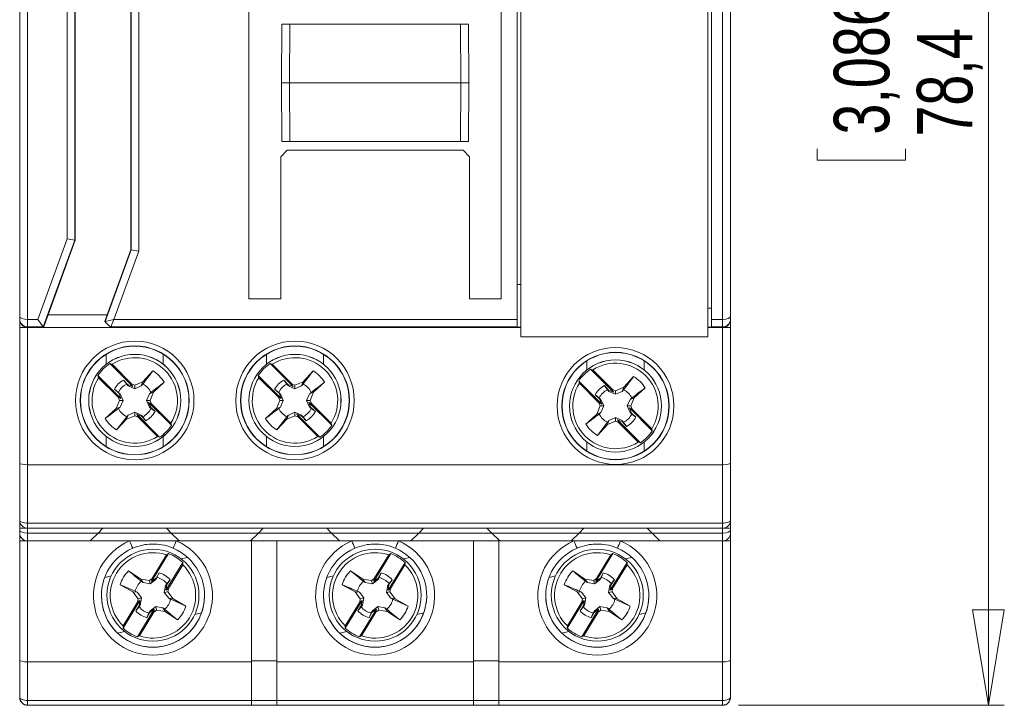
# Model space of a CAD drawing. Header units: millimetres. Extents: x 0 to 420, y 0 to 297.
# Tile 5 of 13: x 168 to 230, y 165 to 208. Entities that reach past the tile are written whole.
import ezdxf

# ---------------------------------------------------------------- set-up
doc = ezdxf.new("R2010")
doc.units = ezdxf.units.MM
doc.styles.add('SLDTEXTSTYLE3', font='TXT', dxfattribs={"width": 0.75})
doc.dimstyles.new('SLDDIMSTYLE0', dxfattribs={"dimtxt": 3.5, "dimasz": 6, "dimexe": 0, "dimexo": 0.0625, "dimgap": 0.875, "dimtad": 1, "dimdec": 1, "dimrnd": 1e-09, "dimzin": 12, "dimdsep": 46, "dimtxsty": 'SLDTEXTSTYLE3', "dimblk1": 'CLOSED', "dimblk2": 'CLOSED', "dimsah": 1, "dimcen": 0.09, "dimadec": 0, "dimazin": 3, "dimtfac": 1, "dimtdec": 1, "dimtofl": 0, "dimtmove": 0, "dimatfit": 3, "dimldrblk": 'CLOSED', "dimfxl": 0, "dimfrac": 2, "dimtolj": 1, "dimtzin": 12, "dimarcsym": 0})

# ---------------------------------------------------------------- blocks, each defined once
blk = doc.blocks.new('_CLOSED')
at = {"color": 0, "linetype": 'ByBlock', "lineweight": -2}
for p, q in [((-1, 0.166667), (0, 0)), ((-1, 0.166667), (-1, -0.166667)), ((0, 0), (-1, -0.166667)), ((0, 0), (-1, 0))]:
    blk.add_line(p, q, dxfattribs=at)
blk = doc.blocks.new('_D')
at = {"color": 7, "linetype": 'Continuous', "lineweight": 0}
for p, q in [((213.577, 243.408), (230.33, 243.408)), ((229.33, 243.408), (229.33, 165.02)), ((218.537, 213.472), (218.537, 214.183)), ((218.537, 214.183), (224.093, 214.183)), ((224.093, 214.183), (224.093, 213.472)), ((218.537, 200.057), (218.537, 199.347)), ((224.093, 199.347), (224.093, 200.057)), ((218.537, 199.347), (224.093, 199.347)), ((213.577, 165.02), (230.33, 165.02))]:
    blk.add_line(p, q, dxfattribs=at)
at = {"color": 7, "linetype": 'Continuous', "lineweight": 0, "xscale": 6, "yscale": 6}
for p, rotation in [((229.33, 243.408, 28.34), 90.0000000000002), ((229.33, 165.02, 28.34), 270.0000000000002)]:
    blk.add_blockref('_CLOSED', p, dxfattribs=dict(at, rotation=rotation))
at = {"color": 7, "linetype": 'Continuous', "lineweight": 0, "char_height": 3.5, "attachment_point": 1, "rotation": 90, "style": 'SLDTEXTSTYLE3'}
for s, insert in [('3,086', (219.581, 200.946, 28.34)), ('78,4', (224.818, 200.817, 28.34))]:
    blk.add_mtext(s, dxfattribs=dict(at, insert=insert))

msp = doc.modelspace()

# ---------------------------------------------------------------- linework, layer by layer
at = {"color": 7, "linetype": 'Continuous', "lineweight": 15}
for p, q in [((168.777, 219.108), (168.777, 189.308)), ((182.727, 219.108), (182.727, 190.608)), ((198.627, 190.608), (198.627, 219.108)), ((199.62, 219.108), (199.62, 189.308)), ((211.883, 189.308), (211.883, 219.108)), ((212.577, 189.308), (212.577, 219.108)), ((168.277, 189.516), (168.277, 218.901)), ((213.077, 218.901), (213.077, 189.516)), ((199.627, 191.508), (199.627, 218.408)), ((211.877, 218.408), (211.877, 190.008)), ((199.852, 216.008), (199.852, 188.208)), ((211.652, 216.008), (211.652, 188.208)), ((175.281, 193.686), (175.281, 214.731)), ((175.303, 193.682), (175.303, 214.735)), ((175.777, 214.819), (175.777, 193.598)), ((171.75, 214.109), (171.75, 194.308)), ((171.773, 214.113), (171.773, 194.304)), ((171.277, 194.392), (171.277, 214.025)), ((184.777, 204.208), (184.796, 207.908)), ((184.796, 207.908), (185.296, 207.908)), ((185.296, 207.908), (185.277, 204.208)), ((196.057, 207.908), (185.296, 207.908)), ((196.077, 204.208), (196.057, 207.908)), ((196.057, 207.908), (196.557, 207.908)), ((196.557, 207.908), (196.577, 204.208)), ((184.777, 204.208), (185.277, 204.208)), ((184.796, 200.508), (184.777, 204.208)), ((185.277, 204.208), (185.296, 200.508)), ((185.277, 204.208), (196.077, 204.208)), ((196.057, 200.508), (196.077, 204.208)), ((196.077, 204.208), (196.577, 204.208)), ((196.577, 204.208), (196.557, 200.508)), ((185.296, 200.508), (184.796, 200.508)), ((196.057, 200.508), (185.296, 200.508)), ((196.557, 200.508), (196.057, 200.508)), ((185.127, 199.958), (184.727, 199.558)), ((185.127, 199.958), (196.227, 199.958)), ((196.627, 199.558), (196.227, 199.958)), ((184.727, 190.608), (184.727, 199.558)), ((196.627, 199.558), (196.627, 190.608)), ((169.427, 189.308), (171.277, 194.392)), ((171.75, 194.308), (169.758, 188.835)), ((171.773, 194.304), (170.063, 189.608)), ((171.75, 194.308), (171.277, 194.392)), ((171.773, 194.304), (171.75, 194.308)), ((173.665, 189.182), (175.303, 193.682)), ((173.797, 189.608), (175.281, 193.686)), ((175.281, 193.686), (175.303, 193.682)), ((175.303, 193.682), (175.777, 193.598)), ((175.777, 193.598), (174.215, 189.308)), ((199.627, 191.508), (199.627, 188.831)), ((199.852, 191.508), (199.627, 191.508)), ((182.727, 190.608), (184.727, 190.608)), ((196.627, 190.608), (198.627, 190.608)), ((211.877, 190.008), (211.652, 190.008)), ((211.877, 188.831), (211.877, 190.008)), ((168.277, 189.334), (168.277, 189.516)), ((168.277, 189.308), (168.277, 189.334)), ((168.277, 189.308), (168.277, 188.808)), ((168.777, 189.308), (169.427, 189.308)), ((168.777, 189.308), (168.777, 188.835)), ((169.758, 188.835), (169.427, 189.308)), ((169.777, 188.808), (170.063, 189.608)), ((170.063, 189.608), (173.797, 189.608)), ((173.797, 189.608), (173.636, 189.174)), ((173.665, 189.182), (174.215, 189.308)), ((174.013, 188.835), (174.215, 189.308)), ((174.215, 189.308), (199.62, 189.308)), ((199.62, 189.308), (199.623, 188.835)), ((211.881, 188.835), (211.883, 189.308)), ((211.883, 189.308), (212.577, 189.308)), ((212.577, 188.835), (212.577, 189.308)), ((213.077, 189.516), (213.077, 189.334)), ((213.077, 189.334), (213.077, 189.308)), ((213.077, 188.808), (213.077, 189.308)), ((168.777, 188.808), (168.277, 188.808)), ((168.277, 180.249), (168.277, 188.808)), ((169.758, 188.835), (168.777, 188.835)), ((168.777, 188.835), (168.777, 188.808)), ((169.777, 188.808), (168.777, 188.808)), ((168.777, 188.808), (168.777, 180.158)), ((169.777, 188.808), (169.758, 188.835)), ((174.001, 188.808), (169.777, 188.808)), ((173.636, 189.174), (173.655, 189.155)), ((173.665, 189.182), (173.655, 189.155)), ((173.655, 189.155), (173.975, 188.835)), ((173.975, 188.835), (174.013, 188.835)), ((173.975, 188.835), (174.001, 188.808)), ((196.627, 188.808), (174.001, 188.808)), ((199.623, 188.835), (174.013, 188.835)), ((196.627, 188.822), (196.627, 188.808)), ((198.627, 188.808), (196.627, 188.808)), ((198.627, 188.822), (198.627, 188.808)), ((199.852, 188.808), (198.627, 188.808)), ((199.627, 188.831), (199.623, 188.835)), ((199.627, 188.831), (199.852, 188.831)), ((211.652, 188.831), (211.877, 188.831)), ((212.577, 188.808), (211.652, 188.808)), ((211.877, 188.831), (211.881, 188.835)), ((212.577, 188.835), (211.881, 188.835)), ((212.577, 188.808), (212.577, 188.835)), ((212.577, 180.158), (212.577, 188.808)), ((213.077, 188.808), (212.577, 188.808)), ((213.077, 188.808), (213.077, 180.249)), ((211.652, 188.208), (199.852, 188.208)), ((174.096, 186.488), (173.957, 186.528)), ((175.404, 185.081), (173.957, 186.528)), ((175.331, 185.253), (174.096, 186.488)), ((185.504, 185.081), (184.057, 186.528)), ((184.196, 186.488), (184.057, 186.528)), ((185.431, 185.253), (184.196, 186.488)), ((205.704, 184.731), (204.257, 186.178)), ((204.396, 186.138), (204.257, 186.178)), ((173.208, 185.778), (173.247, 185.639)), ((174.655, 184.331), (173.208, 185.778)), ((174.483, 184.404), (173.247, 185.639)), ((176.041, 185.384), (176.67, 186.07)), ((183.308, 185.778), (183.347, 185.639)), ((184.755, 184.331), (183.308, 185.778)), ((184.583, 184.404), (183.347, 185.639)), ((186.141, 185.384), (186.77, 186.07)), ((205.631, 184.903), (204.396, 186.138)), ((206.341, 185.034), (206.97, 185.72)), ((174.825, 185.492), (175.079, 185.214)), ((175.02, 185.235), (174.825, 185.492)), ((175.112, 185.13), (175.02, 185.235)), ((175.112, 185.13), (175.079, 185.214)), ((175.079, 185.214), (175.404, 185.081)), ((175.527, 184.943), (175.112, 185.13)), ((175.331, 185.253), (175.527, 185.172)), ((175.404, 185.081), (175.331, 185.253)), ((175.527, 185.172), (176.041, 185.384)), ((175.527, 184.943), (175.527, 185.172)), ((175.942, 185.13), (175.527, 184.943)), ((175.942, 185.13), (176.041, 185.384)), ((176.033, 185.235), (175.942, 185.13)), ((177.388, 185.351), (176.702, 184.723)), ((185.12, 185.235), (184.925, 185.492)), ((184.925, 185.492), (185.179, 185.214)), ((185.212, 185.13), (185.12, 185.235)), ((185.212, 185.13), (185.179, 185.214)), ((185.179, 185.214), (185.504, 185.081)), ((185.627, 184.943), (185.212, 185.13)), ((185.504, 185.081), (185.431, 185.253)), ((185.431, 185.253), (185.627, 185.172)), ((185.627, 185.172), (186.141, 185.384)), ((185.627, 184.943), (185.627, 185.172)), ((186.042, 185.13), (185.627, 184.943)), ((186.042, 185.13), (186.141, 185.384)), ((186.133, 185.235), (186.042, 185.13)), ((187.488, 185.351), (186.802, 184.723)), ((204.955, 183.981), (203.508, 185.428)), ((203.508, 185.428), (203.547, 185.289)), ((204.783, 184.054), (203.547, 185.289)), ((205.125, 185.142), (205.379, 184.864)), ((205.32, 184.885), (205.125, 185.142)), ((205.827, 184.822), (206.341, 185.034)), ((206.242, 184.78), (206.341, 185.034)), ((207.688, 185.001), (207.002, 184.373)), ((174.521, 184.656), (174.244, 184.91)), ((174.244, 184.91), (174.5, 184.715)), ((174.483, 184.404), (174.655, 184.331)), ((174.563, 184.208), (174.483, 184.404)), ((174.655, 184.331), (174.521, 184.656)), ((174.605, 184.624), (174.521, 184.656)), ((174.605, 184.624), (174.792, 184.208)), ((176.262, 184.208), (176.449, 184.624)), ((176.449, 184.624), (176.702, 184.723)), ((176.702, 184.723), (176.491, 184.208)), ((184.344, 184.91), (184.6, 184.715)), ((184.621, 184.656), (184.344, 184.91)), ((184.663, 184.208), (184.583, 184.404)), ((184.583, 184.404), (184.755, 184.331)), ((184.755, 184.331), (184.621, 184.656)), ((184.705, 184.624), (184.621, 184.656)), ((184.705, 184.624), (184.892, 184.208)), ((186.362, 184.208), (186.549, 184.624)), ((186.549, 184.624), (186.802, 184.723)), ((186.802, 184.723), (186.591, 184.208)), ((204.821, 184.306), (204.544, 184.56)), ((204.544, 184.56), (204.8, 184.365)), ((204.955, 183.981), (204.821, 184.306)), ((204.905, 184.274), (204.821, 184.306)), ((205.412, 184.78), (205.32, 184.885)), ((205.412, 184.78), (205.379, 184.864)), ((205.379, 184.864), (205.704, 184.731)), ((205.827, 184.593), (205.412, 184.78)), ((205.631, 184.903), (205.827, 184.822)), ((205.704, 184.731), (205.631, 184.903)), ((205.827, 184.593), (205.827, 184.822)), ((206.242, 184.78), (205.827, 184.593)), ((206.333, 184.885), (206.242, 184.78)), ((206.749, 184.274), (207.002, 184.373)), ((207.002, 184.373), (206.791, 183.858)), ((173.665, 183.065), (174.352, 183.694)), ((174.352, 183.694), (174.563, 184.208)), ((174.605, 183.793), (174.352, 183.694)), ((174.792, 184.208), (174.563, 184.208)), ((174.792, 184.208), (174.605, 183.793)), ((176.262, 184.208), (176.491, 184.208)), ((176.449, 183.793), (176.262, 184.208)), ((177.846, 182.639), (176.399, 184.086)), ((176.571, 184.013), (176.399, 184.086)), ((176.399, 184.086), (176.533, 183.76)), ((176.449, 183.793), (176.533, 183.76)), ((176.491, 184.208), (176.571, 184.013)), ((176.533, 183.76), (176.81, 183.506)), ((176.81, 183.506), (176.554, 183.702)), ((177.806, 182.778), (176.571, 184.013)), ((183.765, 183.065), (184.452, 183.694)), ((184.452, 183.694), (184.663, 184.208)), ((184.705, 183.793), (184.452, 183.694)), ((184.892, 184.208), (184.663, 184.208)), ((184.892, 184.208), (184.705, 183.793)), ((186.362, 184.208), (186.591, 184.208)), ((186.549, 183.793), (186.362, 184.208)), ((186.671, 184.013), (186.499, 184.086)), ((186.499, 184.086), (186.633, 183.76)), ((187.946, 182.639), (186.499, 184.086)), ((186.549, 183.793), (186.633, 183.76)), ((186.591, 184.208), (186.671, 184.013)), ((186.633, 183.76), (186.91, 183.506)), ((186.91, 183.506), (186.654, 183.702)), ((187.906, 182.778), (186.671, 184.013)), ((204.652, 183.344), (204.863, 183.858)), ((204.783, 184.054), (204.955, 183.981)), ((204.863, 183.858), (204.783, 184.054)), ((205.092, 183.858), (204.863, 183.858)), ((204.905, 184.274), (205.092, 183.858)), ((205.092, 183.858), (204.905, 183.443)), ((206.562, 183.858), (206.749, 184.274)), ((206.749, 183.443), (206.562, 183.858)), ((206.562, 183.858), (206.791, 183.858)), ((208.146, 182.289), (206.699, 183.736)), ((206.871, 183.663), (206.699, 183.736)), ((206.699, 183.736), (206.833, 183.41)), ((206.791, 183.858), (206.871, 183.663)), ((174.384, 182.347), (175.02, 183.182)), ((175.112, 183.287), (175.013, 183.033)), ((175.527, 183.245), (175.013, 183.033)), ((175.112, 183.287), (175.527, 183.473)), ((175.527, 183.473), (175.527, 183.245)), ((175.527, 183.473), (175.942, 183.287)), ((175.722, 183.164), (175.527, 183.245)), ((175.975, 183.203), (175.649, 183.336)), ((175.649, 183.336), (175.722, 183.164)), ((177.096, 181.889), (175.649, 183.336)), ((176.958, 181.929), (175.722, 183.164)), ((175.942, 183.287), (175.975, 183.203)), ((176.229, 182.925), (175.975, 183.203)), ((176.033, 183.182), (176.229, 182.925)), ((184.484, 182.347), (185.12, 183.182)), ((185.212, 183.287), (185.113, 183.033)), ((185.627, 183.245), (185.113, 183.033)), ((185.212, 183.287), (185.627, 183.473)), ((185.627, 183.473), (185.627, 183.245)), ((185.627, 183.473), (186.042, 183.287)), ((185.822, 183.164), (185.627, 183.245)), ((186.075, 183.203), (185.749, 183.336)), ((185.749, 183.336), (185.822, 183.164)), ((187.196, 181.889), (185.749, 183.336)), ((187.058, 181.929), (185.822, 183.164)), ((186.042, 183.287), (186.075, 183.203)), ((186.329, 182.925), (186.075, 183.203)), ((186.133, 183.182), (186.329, 182.925)), ((203.965, 182.715), (204.652, 183.344)), ((204.905, 183.443), (204.652, 183.344)), ((205.412, 182.937), (205.827, 183.123)), ((205.827, 183.123), (205.827, 182.895)), ((205.827, 183.123), (206.242, 182.937)), ((206.749, 183.443), (206.833, 183.41)), ((206.833, 183.41), (207.11, 183.156)), ((207.11, 183.156), (206.854, 183.352)), ((208.106, 182.428), (206.871, 183.663)), ((175.013, 183.033), (174.384, 182.347)), ((177.846, 182.639), (177.806, 182.778)), ((185.113, 183.033), (184.484, 182.347)), ((187.946, 182.639), (187.906, 182.778)), ((204.684, 181.997), (205.32, 182.832)), ((205.313, 182.683), (204.684, 181.997)), ((205.412, 182.937), (205.313, 182.683)), ((205.827, 182.895), (205.313, 182.683)), ((206.022, 182.814), (205.827, 182.895)), ((206.275, 182.853), (205.949, 182.986)), ((205.949, 182.986), (206.022, 182.814)), ((207.397, 181.539), (205.949, 182.986)), ((207.258, 181.579), (206.022, 182.814)), ((206.242, 182.937), (206.275, 182.853)), ((206.529, 182.575), (206.275, 182.853)), ((206.333, 182.832), (206.529, 182.575)), ((176.958, 181.929), (177.096, 181.889)), ((187.058, 181.929), (187.196, 181.889)), ((208.146, 182.289), (208.106, 182.428)), ((207.258, 181.579), (207.397, 181.539)), ((168.277, 176.658), (168.277, 180.249)), ((168.777, 180.158), (212.577, 180.158)), ((168.777, 180.158), (168.777, 176.483)), ((212.577, 176.483), (212.577, 180.158)), ((213.077, 180.249), (213.077, 176.658)), ((168.277, 176.168), (168.277, 176.658)), ((168.777, 176.483), (212.577, 176.483)), ((168.777, 176.483), (168.777, 176.158)), ((212.577, 176.483), (212.577, 176.158)), ((213.077, 176.658), (213.077, 176.168)), ((168.277, 176.158), (168.277, 176.168)), ((168.277, 176.168), (168.68, 176.168)), ((168.277, 176.065), (168.277, 176.158)), ((168.277, 175.859), (168.277, 176.065)), ((168.277, 175.859), (168.277, 175.364)), ((212.577, 176.158), (168.777, 176.158)), ((168.777, 176.155), (168.777, 175.855)), ((168.777, 176.155), (173.527, 176.155)), ((168.777, 175.855), (173.227, 175.855)), ((168.777, 175.855), (168.777, 175.358)), ((169.477, 176.158), (169.477, 176.158)), ((173.227, 175.855), (172.727, 175.358)), ((173.227, 175.855), (173.527, 176.155)), ((173.229, 175.858), (177.824, 175.858)), ((173.527, 176.158), (173.527, 176.155)), ((177.527, 176.156), (173.527, 176.156)), ((177.527, 176.158), (177.527, 176.155)), ((177.527, 176.155), (183.627, 176.155)), ((177.527, 176.155), (177.827, 175.855)), ((177.827, 175.855), (183.327, 175.855)), ((178.327, 175.358), (177.827, 175.855)), ((183.327, 175.855), (182.827, 175.358)), ((183.327, 175.855), (183.627, 176.155)), ((183.329, 175.858), (187.924, 175.858)), ((183.627, 176.158), (183.627, 176.155)), ((187.627, 176.156), (183.627, 176.156)), ((187.627, 176.158), (187.627, 176.155)), ((187.627, 176.155), (193.727, 176.155)), ((187.627, 176.155), (187.927, 175.855)), ((187.927, 175.855), (193.427, 175.855)), ((188.427, 175.358), (187.927, 175.855)), ((193.427, 175.855), (192.927, 175.358)), ((193.427, 175.855), (193.727, 176.155)), ((193.429, 175.858), (198.024, 175.858)), ((193.727, 176.158), (193.727, 176.155)), ((197.727, 176.156), (193.727, 176.156)), ((197.727, 176.158), (197.727, 176.155)), ((197.727, 176.155), (203.827, 176.155)), ((197.727, 176.155), (198.027, 175.855)), ((198.027, 175.855), (203.527, 175.855)), ((198.527, 175.358), (198.027, 175.855)), ((203.527, 175.855), (203.027, 175.358)), ((203.527, 175.855), (203.827, 176.155)), ((203.529, 175.858), (208.124, 175.858)), ((203.827, 176.158), (203.827, 176.155)), ((207.827, 176.156), (203.827, 176.156)), ((207.827, 176.158), (207.827, 176.155)), ((207.827, 176.155), (208.127, 175.855)), ((207.827, 176.155), (212.577, 176.155)), ((208.127, 175.855), (212.577, 175.855)), ((208.627, 175.358), (208.127, 175.855)), ((211.877, 176.158), (211.877, 176.158)), ((212.577, 175.855), (212.577, 176.155)), ((212.577, 175.358), (212.577, 175.855)), ((212.674, 176.168), (213.077, 176.168)), ((213.077, 176.158), (213.077, 176.168)), ((213.077, 176.158), (213.077, 176.065)), ((213.077, 176.065), (213.077, 175.859)), ((213.077, 175.364), (213.077, 175.859)), ((168.277, 167.859), (168.277, 175.364)), ((172.727, 175.358), (168.777, 175.358)), ((178.324, 175.361), (172.729, 175.361)), ((182.827, 175.358), (178.327, 175.358)), ((188.424, 175.361), (182.829, 175.361)), ((182.877, 175.361), (182.877, 167.746)), ((184.477, 167.746), (184.477, 175.361)), ((192.927, 175.358), (188.427, 175.358)), ((198.524, 175.361), (192.929, 175.361)), ((196.877, 175.361), (196.877, 167.746)), ((198.477, 167.746), (198.477, 175.361)), ((203.027, 175.358), (198.527, 175.358)), ((208.624, 175.361), (203.029, 175.361)), ((212.577, 175.358), (208.627, 175.358)), ((213.077, 175.364), (213.077, 167.859)), ((177.659, 174.558), (176.591, 172.812)), ((177.533, 174.48), (176.622, 172.99)), ((177.659, 174.558), (177.533, 174.48)), ((191.659, 174.558), (190.591, 172.812)), ((191.533, 174.48), (190.622, 172.99)), ((191.659, 174.558), (191.533, 174.48)), ((205.659, 174.558), (204.591, 172.812)), ((205.533, 174.48), (204.622, 172.99)), ((205.659, 174.558), (205.533, 174.48)), ((178.563, 174.006), (177.496, 172.259)), ((178.557, 173.855), (177.646, 172.364)), ((178.557, 173.855), (178.563, 174.006)), ((192.563, 174.006), (191.496, 172.259)), ((192.557, 173.855), (191.646, 172.364)), ((192.557, 173.855), (192.563, 174.006)), ((206.563, 174.006), (205.496, 172.259)), ((206.557, 173.855), (205.646, 172.364)), ((206.557, 173.855), (206.563, 174.006)), ((175.129, 173.47), (175.901, 172.951)), ((176.876, 173.019), (177.058, 173.348)), ((177.058, 173.348), (176.928, 173.056)), ((189.129, 173.47), (189.901, 172.951)), ((190.876, 173.019), (191.058, 173.348)), ((191.058, 173.348), (190.928, 173.056)), ((203.129, 173.47), (203.901, 172.951)), ((204.876, 173.019), (205.058, 173.348)), ((205.058, 173.348), (204.928, 173.056)), ((175.414, 172.153), (174.599, 172.604)), ((175.901, 172.951), (176.451, 172.866)), ((176.057, 172.738), (175.901, 172.951)), ((176.504, 172.654), (176.057, 172.738)), ((176.451, 172.866), (176.622, 172.99)), ((176.504, 172.654), (176.451, 172.866)), ((176.864, 172.932), (176.504, 172.654)), ((176.591, 172.812), (176.876, 173.019)), ((176.622, 172.99), (176.591, 172.812)), ((176.864, 172.932), (176.876, 173.019)), ((177.391, 172.112), (177.476, 172.559)), ((177.476, 172.559), (177.55, 172.607)), ((177.55, 172.607), (177.496, 172.259)), ((177.759, 172.919), (177.55, 172.607)), ((177.556, 172.672), (177.759, 172.919)), ((189.414, 172.153), (188.599, 172.604)), ((189.901, 172.951), (190.451, 172.866)), ((190.057, 172.738), (189.901, 172.951)), ((190.504, 172.654), (190.057, 172.738)), ((190.451, 172.866), (190.622, 172.99)), ((190.504, 172.654), (190.451, 172.866)), ((190.864, 172.932), (190.504, 172.654)), ((190.591, 172.812), (190.876, 173.019)), ((190.622, 172.99), (190.591, 172.812)), ((190.864, 172.932), (190.876, 173.019)), ((191.391, 172.112), (191.476, 172.559)), ((191.476, 172.559), (191.55, 172.607)), ((191.55, 172.607), (191.496, 172.259)), ((191.759, 172.919), (191.55, 172.607)), ((191.556, 172.672), (191.759, 172.919)), ((203.414, 172.153), (202.599, 172.604)), ((203.901, 172.951), (204.451, 172.866)), ((204.057, 172.738), (203.901, 172.951)), ((204.504, 172.654), (204.057, 172.738)), ((204.451, 172.866), (204.622, 172.99)), ((204.504, 172.654), (204.451, 172.866)), ((204.864, 172.932), (204.504, 172.654)), ((204.591, 172.812), (204.876, 173.019)), ((204.622, 172.99), (204.591, 172.812)), ((204.864, 172.932), (204.876, 173.019)), ((205.391, 172.112), (205.476, 172.559)), ((205.476, 172.559), (205.55, 172.607)), ((205.55, 172.607), (205.496, 172.259)), ((205.759, 172.919), (205.55, 172.607)), ((205.556, 172.672), (205.759, 172.919)), ((175.74, 171.703), (175.414, 172.153)), ((175.683, 172.126), (175.414, 172.153)), ((175.56, 172.19), (175.683, 172.126)), ((175.683, 172.126), (175.962, 171.767)), ((177.391, 172.112), (177.614, 172.155)), ((177.67, 171.752), (177.391, 172.112)), ((177.496, 172.259), (177.646, 172.364)), ((177.646, 172.364), (177.614, 172.155)), ((177.614, 172.155), (177.94, 171.705)), ((189.74, 171.703), (189.414, 172.153)), ((189.683, 172.126), (189.414, 172.153)), ((189.56, 172.19), (189.683, 172.126)), ((189.683, 172.126), (189.962, 171.767)), ((191.391, 172.112), (191.614, 172.155)), ((191.67, 171.752), (191.391, 172.112)), ((191.496, 172.259), (191.646, 172.364)), ((191.646, 172.364), (191.614, 172.155)), ((191.614, 172.155), (191.94, 171.705)), ((203.74, 171.703), (203.414, 172.153)), ((203.683, 172.126), (203.414, 172.153)), ((203.56, 172.19), (203.683, 172.126)), ((203.683, 172.126), (203.962, 171.767)), ((205.391, 172.112), (205.614, 172.155)), ((205.67, 171.752), (205.391, 172.112)), ((205.496, 172.259), (205.646, 172.364)), ((205.646, 172.364), (205.614, 172.155)), ((205.614, 172.155), (205.94, 171.705)), ((175.858, 171.612), (174.79, 169.866)), ((175.708, 171.494), (174.797, 170.004)), ((175.708, 171.494), (175.74, 171.703)), ((175.858, 171.612), (175.708, 171.494)), ((175.962, 171.767), (175.74, 171.703)), ((175.878, 171.319), (175.797, 171.205)), ((175.804, 171.264), (175.858, 171.612)), ((175.878, 171.319), (175.804, 171.264)), ((175.962, 171.767), (175.878, 171.319)), ((177.67, 171.752), (177.94, 171.705)), ((178.754, 171.255), (177.794, 171.687)), ((177.94, 171.705), (178.754, 171.255)), ((189.858, 171.612), (188.79, 169.866)), ((189.708, 171.494), (188.797, 170.004)), ((189.708, 171.494), (189.74, 171.703)), ((189.858, 171.612), (189.708, 171.494)), ((189.962, 171.767), (189.74, 171.703)), ((189.878, 171.319), (189.797, 171.205)), ((189.804, 171.264), (189.858, 171.612)), ((189.878, 171.319), (189.804, 171.264)), ((189.962, 171.767), (189.878, 171.319)), ((191.67, 171.752), (191.94, 171.705)), ((192.754, 171.255), (191.794, 171.687)), ((191.94, 171.705), (192.754, 171.255)), ((203.858, 171.612), (202.79, 169.866)), ((203.708, 171.494), (202.797, 170.004)), ((203.708, 171.494), (203.74, 171.703)), ((203.858, 171.612), (203.708, 171.494)), ((203.962, 171.767), (203.74, 171.703)), ((203.878, 171.319), (203.797, 171.205)), ((203.804, 171.264), (203.858, 171.612)), ((203.878, 171.319), (203.804, 171.264)), ((203.962, 171.767), (203.878, 171.319)), ((205.67, 171.752), (205.94, 171.705)), ((206.754, 171.255), (205.794, 171.687)), ((205.94, 171.705), (206.754, 171.255)), ((175.594, 170.952), (175.804, 171.264)), ((175.797, 171.205), (175.594, 170.952)), ((176.762, 171.059), (175.695, 169.313)), ((176.731, 170.868), (175.821, 169.378)), ((176.477, 170.853), (176.295, 170.524)), ((176.295, 170.524), (176.425, 170.822)), ((176.762, 171.059), (176.477, 170.853)), ((176.489, 170.945), (176.477, 170.853)), ((176.489, 170.945), (176.849, 171.225)), ((176.731, 170.868), (176.762, 171.059)), ((176.903, 170.992), (176.731, 170.868)), ((176.849, 171.225), (176.903, 170.992)), ((176.849, 171.225), (177.297, 171.14)), ((177.452, 170.907), (176.903, 170.992)), ((177.297, 171.14), (177.452, 170.907)), ((178.224, 170.388), (177.452, 170.907)), ((189.594, 170.952), (189.804, 171.264)), ((189.797, 171.205), (189.594, 170.952)), ((190.762, 171.059), (189.695, 169.313)), ((190.731, 170.868), (189.821, 169.378)), ((190.477, 170.853), (190.295, 170.524)), ((190.295, 170.524), (190.425, 170.822)), ((190.762, 171.059), (190.477, 170.853)), ((190.489, 170.945), (190.477, 170.853)), ((190.489, 170.945), (190.849, 171.225)), ((190.731, 170.868), (190.762, 171.059)), ((190.903, 170.992), (190.731, 170.868)), ((190.849, 171.225), (190.903, 170.992)), ((190.849, 171.225), (191.297, 171.14)), ((191.452, 170.907), (190.903, 170.992)), ((191.297, 171.14), (191.452, 170.907)), ((192.224, 170.388), (191.452, 170.907)), ((203.594, 170.952), (203.804, 171.264)), ((203.797, 171.205), (203.594, 170.952)), ((204.762, 171.059), (203.695, 169.313)), ((204.731, 170.868), (203.821, 169.378)), ((204.477, 170.853), (204.295, 170.524)), ((204.295, 170.524), (204.425, 170.822)), ((204.762, 171.059), (204.477, 170.853)), ((204.489, 170.945), (204.477, 170.853)), ((204.489, 170.945), (204.849, 171.225)), ((204.731, 170.868), (204.762, 171.059)), ((204.903, 170.992), (204.731, 170.868)), ((204.849, 171.225), (204.903, 170.992)), ((204.849, 171.225), (205.297, 171.14)), ((205.452, 170.907), (204.903, 170.992)), ((205.297, 171.14), (205.452, 170.907)), ((206.224, 170.388), (205.452, 170.907)), ((174.797, 170.004), (174.79, 169.866)), ((188.797, 170.004), (188.79, 169.866)), ((202.797, 170.004), (202.79, 169.866)), ((175.695, 169.313), (175.821, 169.378)), ((189.695, 169.313), (189.821, 169.378)), ((203.695, 169.313), (203.821, 169.378)), ((168.277, 165.52), (168.277, 167.859)), ((168.777, 167.746), (182.877, 167.746)), ((168.777, 167.746), (168.777, 165.307)), ((184.477, 167.814), (182.877, 167.814)), ((182.877, 165.307), (182.877, 167.746)), ((184.477, 167.746), (196.877, 167.746)), ((184.477, 167.746), (184.477, 165.307)), ((198.477, 167.814), (196.877, 167.814)), ((196.877, 165.307), (196.877, 167.746)), ((198.477, 167.746), (212.577, 167.746)), ((198.477, 167.746), (198.477, 165.307)), ((212.577, 165.307), (212.577, 167.746)), ((213.077, 167.859), (213.077, 165.52)), ((168.277, 165.52), (168.277, 165.508)), ((168.777, 165.307), (182.877, 165.307)), ((168.777, 165.307), (168.777, 165.02)), ((182.877, 165.308), (184.477, 165.308)), ((182.877, 165.307), (182.877, 165.02)), ((184.477, 165.307), (196.877, 165.307)), ((184.477, 165.02), (184.477, 165.307)), ((196.877, 165.308), (198.477, 165.308)), ((196.877, 165.307), (196.877, 165.02)), ((198.477, 165.307), (212.577, 165.307)), ((198.477, 165.02), (198.477, 165.307)), ((212.577, 165.307), (212.577, 165.02)), ((213.077, 165.508), (213.077, 165.52)), ((182.877, 165.02), (168.777, 165.02)), ((212.577, 165.008), (168.777, 165.008)), ((184.477, 165.022), (182.877, 165.022)), ((196.877, 165.02), (184.477, 165.02)), ((198.477, 165.022), (196.877, 165.022)), ((212.577, 165.02), (198.477, 165.02))]:
    msp.add_line(p, q, dxfattribs=at)
at = {"color": 8, "linetype": 'Continuous', "lineweight": 15}
for p, q in [((173.729, 186.484), (173.729, 187.115)), ((177.325, 186.484), (177.325, 187.115)), ((183.829, 186.484), (183.829, 187.115)), ((187.425, 186.484), (187.425, 187.115)), ((204.029, 186.134), (204.029, 186.704)), ((207.625, 186.134), (207.625, 186.704)), ((173.729, 181.302), (173.729, 181.933)), ((177.325, 181.302), (177.325, 181.933)), ((183.829, 181.302), (183.829, 181.933)), ((187.425, 181.302), (187.425, 181.933)), ((204.029, 181.013), (204.029, 181.583)), ((207.625, 181.013), (207.625, 181.583)), ((168.777, 175.358), (168.777, 167.746)), ((212.577, 167.746), (212.577, 175.358)), ((178.86, 174.322), (178.462, 174.226)), ((192.86, 174.322), (192.462, 174.226)), ((206.86, 174.322), (206.462, 174.226)), ((174.047, 173.161), (173.636, 173.062)), ((188.047, 173.161), (187.636, 173.062)), ((202.047, 173.161), (201.636, 173.062)), ((179.741, 170.835), (179.311, 170.731)), ((193.741, 170.835), (193.311, 170.731)), ((207.741, 170.835), (207.311, 170.731)), ((174.885, 169.663), (174.444, 169.557)), ((188.885, 169.663), (188.444, 169.557)), ((202.885, 169.663), (202.444, 169.557))]:
    msp.add_line(p, q, dxfattribs=at)
at = {"color": 7, "linetype": 'Continuous', "lineweight": 15, "flags": 128}
for points in [[(168.777, 176.483), (168.679, 176.486), (168.585, 176.496), (168.499, 176.512), (168.423, 176.534), (168.361, 176.561), (168.315, 176.591), (168.286, 176.624), (168.277, 176.658)], [(212.577, 176.483), (212.674, 176.486), (212.768, 176.496), (212.855, 176.512), (212.93, 176.534), (212.993, 176.561), (213.039, 176.591), (213.067, 176.624), (213.077, 176.658)], [(168.777, 165.307), (168.679, 165.311), (168.585, 165.323), (168.499, 165.343), (168.423, 165.369), (168.361, 165.401), (168.315, 165.438), (168.286, 165.478), (168.277, 165.52)], [(212.577, 165.307), (212.674, 165.311), (212.768, 165.323), (212.855, 165.343), (212.93, 165.369), (212.993, 165.401), (213.039, 165.438), (213.067, 165.478), (213.077, 165.52)]]:
    msp.add_lwpolyline(points, dxfattribs=at)
at = {"color": 7, "linetype": 'Continuous', "lineweight": 15}
for centre, radius in [((175.527, 184.208), 3.734), ((175.527, 184.208), 3.434), ((175.527, 184.208), 3.418), ((185.627, 184.208), 3.734), ((185.627, 184.208), 3.434), ((185.627, 184.208), 3.418), ((205.827, 183.858), 3.681), ((175.527, 184.208), 2.9), ((175.527, 184.208), 2.899), ((185.627, 184.208), 2.9), ((185.627, 184.208), 2.899), ((205.827, 183.858), 3.382), ((205.827, 183.858), 3.366), ((205.827, 183.858), 2.9), ((205.827, 183.858), 2.899), ((176.677, 171.942), 2.899), ((190.677, 171.942), 2.899), ((204.677, 171.942), 2.899)]:
    msp.add_circle(centre, radius, dxfattribs=at)
for centre, radius, start, end in [((168.777, 189.308), 0.5, 180.00025, 270.0005), ((212.577, 189.308), 0.5, 269.99959, 359.99945), ((175.527, 184.208), 2.691, 327.88242, 122.11758), ((185.627, 184.208), 2.691, 327.88242, 122.11758), ((175.527, 184.208), 2.801, 124.091, 145.909), ((185.627, 184.208), 2.801, 124.091, 145.909), ((205.827, 183.858), 2.801, 124.091, 145.909), ((205.827, 183.858), 2.691, 327.88242, 122.11758), ((175.527, 184.208), 2.691, 147.88242, 302.11758), ((175.527, 184.208), 2.184, 31.55314, 58.44686), ((185.627, 184.208), 2.691, 147.88242, 302.11758), ((185.627, 184.208), 2.184, 31.55314, 58.44686), ((205.827, 183.858), 2.184, 31.55314, 58.44686), ((175.527, 184.208), 1.463, 118.68358, 151.31642), ((175.527, 184.208), 1.145, 116.24771, 153.75229), ((175.527, 184.208), 1.145, 26.24771, 63.75229), ((185.627, 184.208), 1.463, 118.68358, 151.31642), ((185.627, 184.208), 1.145, 116.24771, 153.75229), ((185.627, 184.208), 1.145, 26.24771, 63.75229), ((205.827, 183.858), 2.691, 147.88242, 302.11758), ((205.827, 183.858), 1.463, 118.68358, 151.31642), ((205.827, 183.858), 1.145, 116.24771, 153.75229), ((205.827, 183.858), 1.145, 26.24771, 63.75229), ((175.527, 184.208), 1.145, 206.24771, 243.75229), ((175.527, 184.208), 1.145, 296.24771, 333.75229), ((185.627, 184.208), 1.145, 206.24771, 243.75229), ((185.627, 184.208), 1.145, 296.24771, 333.75229), ((175.527, 184.208), 2.184, 211.55314, 238.44686), ((175.527, 184.208), 1.463, 298.68358, 331.31642), ((185.627, 184.208), 2.184, 211.55314, 238.44686), ((185.627, 184.208), 1.463, 298.68358, 331.31642), ((205.827, 183.858), 1.145, 206.24771, 243.75229), ((205.827, 183.858), 1.145, 296.24771, 333.75229), ((205.827, 183.858), 1.463, 298.68358, 331.31642), ((175.527, 184.208), 2.801, 304.091, 325.909), ((185.627, 184.208), 2.801, 304.091, 325.909), ((205.827, 183.858), 2.184, 211.55314, 238.44686), ((205.827, 183.858), 2.801, 304.091, 325.909), ((168.777, 176.658), 0.5, 180, 270), ((212.577, 176.658), 0.5, 270, 0), ((168.652, 200.031), 23.876, 269.10016, 270.30007), ((212.702, 200.031), 23.876, 269.69994, 270.89983), ((176.677, 171.912), 3.75, 113.07406, 66.92594), ((230.468, 198.767), 60.013, 202.95484, 203.4299), ((123.06, 198.693), 59.824, 336.56945, 337.04601), ((190.677, 171.912), 3.75, 113.07405, 66.92595), ((244.268, 198.682), 59.796, 202.95394, 203.43072), ((137.082, 198.683), 59.8, 336.5693, 337.04605), ((204.677, 171.912), 3.75, 113.07406, 66.92594), ((258.218, 198.66), 59.741, 202.95376, 203.43098), ((151.036, 198.703), 59.849, 336.56945, 337.04581), ((176.677, 171.914), 3.25, 113.07406, 66.92594), ((176.677, 171.929), 2.691, 71.44696, 225.68269), ((176.677, 171.936), 2.801, 47.65682, 69.47421), ((190.677, 171.914), 3.25, 113.07405, 66.92595), ((190.677, 171.929), 2.691, 71.44696, 225.68267), ((190.677, 171.936), 2.801, 47.65683, 69.47421), ((204.677, 171.914), 3.25, 113.07405, 66.92595), ((204.677, 171.929), 2.691, 71.44697, 225.68268), ((204.677, 171.936), 2.801, 47.65682, 69.47421), ((176.677, 171.929), 2.691, 251.44696, 45.68267), ((190.677, 171.929), 2.691, 251.44697, 45.68267), ((204.677, 171.929), 2.691, 251.44695, 45.68268), ((176.677, 171.929), 2.184, 135.11811, 162.0116), ((176.677, 171.936), 1.463, 42.24912, 74.88181), ((190.677, 171.929), 2.184, 135.11801, 162.01166), ((190.677, 171.936), 1.463, 42.24914, 74.88178), ((204.677, 171.929), 2.184, 135.11804, 162.01159), ((204.677, 171.936), 1.463, 42.2491, 74.88176), ((176.677, 171.939), 1.145, 129.81216, 167.31738), ((176.677, 171.939), 1.145, 39.81308, 77.31783), ((190.677, 171.939), 1.145, 129.81226, 167.3173), ((190.677, 171.939), 1.145, 39.81309, 77.31784), ((204.677, 171.939), 1.145, 129.81216, 167.31738), ((204.677, 171.939), 1.145, 39.81308, 77.31783), ((176.677, 171.918), 3.25, 180.00062, 359.99938), ((190.677, 171.918), 3.25, 180.00062, 359.99938), ((204.677, 171.918), 3.25, 180.00061, 359.99939), ((176.677, 171.939), 1.145, 309.81254, 347.31701), ((190.677, 171.939), 1.145, 309.81254, 347.31703), ((204.677, 171.939), 1.145, 309.81254, 347.31701), ((176.677, 171.936), 1.463, 222.24912, 254.88181), ((176.677, 171.939), 1.145, 219.81354, 257.31745), ((176.677, 171.929), 2.184, 315.1177, 342.01201), ((190.677, 171.936), 1.463, 222.24914, 254.88178), ((190.677, 171.939), 1.145, 219.81345, 257.31748), ((190.677, 171.929), 2.184, 315.11776, 342.0119), ((204.677, 171.936), 1.463, 222.24912, 254.88181), ((204.677, 171.939), 1.145, 219.81339, 257.31753), ((204.677, 171.929), 2.184, 315.11779, 342.01193), ((176.677, 171.936), 2.8, 227.65628, 249.47475), ((190.677, 171.936), 2.8, 227.65641, 249.47462), ((204.677, 171.936), 2.8, 227.65643, 249.47465), ((168.777, 165.52), 0.5, 180.00046, 270.00018), ((168.777, 165.508), 0.5, 180, 270), ((212.577, 165.52), 0.5, 269.99991, 359.99924), ((212.577, 165.508), 0.5, 270, 0)]:
    msp.add_arc(centre, radius, start, end, dxfattribs=at)
at = {"color": 8, "linetype": 'Continuous', "lineweight": 15}
for centre, start, end in [((168.626, 197.271), 269.08659, 270.23589), ((212.728, 197.272), 269.76411, 270.9134)]:
    msp.add_arc(centre, 21.91, start, end, dxfattribs=at)
at = {"color": 7, "linetype": 'Continuous', "lineweight": 15}
for centre, major_axis, ratio, start_param, end_param in [((168.777, 189.516), (0.5, 0), 0.414214, 3.141593, 4.712389), ((168.777, 189.334), (0.5, 0), 0.997834, 3.141593, 4.712389), ((212.577, 189.516), (0.5, 0), 0.414214, 4.712389, 6.283185), ((212.577, 189.334), (0.5, 0), 0.997834, 4.712389, 6.283185), ((197.627, 188.822), (1, 0), 0.005236, 1.570796, 3.141593), ((197.627, 188.822), (1, 0), 0.005236, 0, 1.570796), ((168.777, 180.249), (0.5, 0), 0.181335, 3.141593, 4.712389), ((212.577, 180.249), (0.5, 0), 0.181335, 4.712389, 6.283185), ((168.777, 176.065), (0.5, 0), 0.419444, 3.141593, 4.712389), ((168.777, 175.859), (0, 0.501), 0.99785, 1.570796, 3.141593), ((212.577, 176.065), (0.5, 0), 0.419444, 4.712389, 6.283185), ((212.577, 175.859), (0, 0.501), 0.99785, 3.141593, 4.712389), ((168.777, 167.859), (0.5, 0), 0.226928, 3.141593, 4.712389), ((212.577, 167.859), (0.5, 0), 0.226928, 4.712389, 6.283185)]:
    msp.add_ellipse(centre, major_axis=major_axis, ratio=ratio, start_param=start_param, end_param=end_param, dxfattribs=at)
for points, knots in [([(176.67, 186.07), (176.564, 185.931), (176.353, 185.654), (176.14, 185.375), (176.033, 185.235)], [0, 0, 0, 0, 0.498758, 1, 1, 1, 1]), ([(186.77, 186.07), (186.664, 185.931), (186.453, 185.654), (186.24, 185.375), (186.133, 185.235)], [0, 0, 0, 0, 0.498758, 1, 1, 1, 1]), ([(206.97, 185.72), (206.864, 185.581), (206.653, 185.304), (206.44, 185.025), (206.333, 184.885)], [0, 0, 0, 0, 0.498758, 1, 1, 1, 1]), ([(176.554, 184.715), (176.691, 184.819), (176.97, 185.033), (177.247, 185.244), (177.388, 185.351)], [0, 0, 0, 0, 0.491103, 1, 1, 1, 1]), ([(186.654, 184.715), (186.791, 184.819), (187.07, 185.033), (187.347, 185.244), (187.488, 185.351)], [0, 0, 0, 0, 0.491103, 1, 1, 1, 1]), ([(206.854, 184.365), (206.991, 184.469), (207.27, 184.683), (207.547, 184.894), (207.688, 185.001)], [0, 0, 0, 0, 0.491103, 1, 1, 1, 1]), ([(174.5, 184.715), (174.515, 184.702), (174.55, 184.671), (174.585, 184.641), (174.605, 184.624)], [0, 0, 0, 0, 0.429663, 1, 1, 1, 1]), ([(176.449, 184.624), (176.469, 184.641), (176.504, 184.671), (176.539, 184.702), (176.554, 184.715)], [0, 0, 0, 0, 0.570329, 1, 1, 1, 1]), ([(184.6, 184.715), (184.615, 184.702), (184.65, 184.671), (184.685, 184.641), (184.705, 184.624)], [0, 0, 0, 0, 0.42967, 1, 1, 1, 1]), ([(186.549, 184.624), (186.569, 184.641), (186.604, 184.671), (186.639, 184.702), (186.654, 184.715)], [0, 0, 0, 0, 0.570332, 1, 1, 1, 1]), ([(204.8, 184.365), (204.815, 184.352), (204.85, 184.321), (204.885, 184.291), (204.905, 184.274)], [0, 0, 0, 0, 0.42967, 1, 1, 1, 1]), ([(206.749, 184.274), (206.769, 184.291), (206.804, 184.321), (206.839, 184.352), (206.854, 184.365)], [0, 0, 0, 0, 0.570332, 1, 1, 1, 1]), ([(174.5, 183.702), (174.363, 183.597), (174.084, 183.384), (173.807, 183.173), (173.665, 183.065)], [0, 0, 0, 0, 0.491103, 1, 1, 1, 1]), ([(174.605, 183.793), (174.585, 183.776), (174.55, 183.746), (174.515, 183.715), (174.5, 183.702)], [0, 0, 0, 0, 0.570335, 1, 1, 1, 1]), ([(176.554, 183.702), (176.539, 183.715), (176.504, 183.746), (176.469, 183.776), (176.449, 183.793)], [0, 0, 0, 0, 0.429673, 1, 1, 1, 1]), ([(184.6, 183.702), (184.463, 183.597), (184.184, 183.384), (183.907, 183.173), (183.765, 183.065)], [0, 0, 0, 0, 0.491103, 1, 1, 1, 1]), ([(184.705, 183.793), (184.685, 183.776), (184.65, 183.746), (184.615, 183.715), (184.6, 183.702)], [0, 0, 0, 0, 0.570328, 1, 1, 1, 1]), ([(186.654, 183.702), (186.639, 183.715), (186.604, 183.746), (186.569, 183.776), (186.549, 183.793)], [0, 0, 0, 0, 0.42967, 1, 1, 1, 1]), ([(175.02, 183.182), (175.033, 183.197), (175.064, 183.232), (175.094, 183.267), (175.112, 183.287)], [0, 0, 0, 0, 0.429676, 1, 1, 1, 1]), ([(175.942, 183.287), (175.959, 183.267), (175.99, 183.232), (176.02, 183.197), (176.033, 183.182)], [0, 0, 0, 0, 0.570327, 1, 1, 1, 1]), ([(185.12, 183.182), (185.133, 183.197), (185.164, 183.232), (185.194, 183.267), (185.212, 183.287)], [0, 0, 0, 0, 0.429673, 1, 1, 1, 1]), ([(186.042, 183.287), (186.059, 183.267), (186.09, 183.232), (186.12, 183.197), (186.133, 183.182)], [0, 0, 0, 0, 0.570327, 1, 1, 1, 1]), ([(204.8, 183.352), (204.663, 183.247), (204.384, 183.034), (204.107, 182.823), (203.965, 182.715)], [0, 0, 0, 0, 0.491103, 1, 1, 1, 1]), ([(204.905, 183.443), (204.885, 183.426), (204.85, 183.396), (204.815, 183.365), (204.8, 183.352)], [0, 0, 0, 0, 0.570329, 1, 1, 1, 1]), ([(206.854, 183.352), (206.839, 183.365), (206.804, 183.396), (206.769, 183.426), (206.749, 183.443)], [0, 0, 0, 0, 0.429669, 1, 1, 1, 1]), ([(205.32, 182.832), (205.333, 182.847), (205.364, 182.882), (205.394, 182.917), (205.412, 182.937)], [0, 0, 0, 0, 0.429671, 1, 1, 1, 1]), ([(206.242, 182.937), (206.259, 182.917), (206.29, 182.882), (206.32, 182.847), (206.333, 182.832)], [0, 0, 0, 0, 0.57033, 1, 1, 1, 1]), ([(177.951, 174.904), (177.877, 174.934), (177.591, 175.048), (177.126, 175.151), (176.552, 175.174), (175.987, 175.113), (175.612, 174.979), (175.403, 174.904)], [0, 0, 0, 0, 0.090854, 0.351615, 0.544866, 0.74579, 1, 1, 1, 1]), ([(191.951, 174.904), (191.877, 174.934), (191.591, 175.048), (191.126, 175.151), (190.552, 175.174), (189.987, 175.113), (189.612, 174.979), (189.403, 174.904)], [0, 0, 0, 0, 0.090854, 0.351615, 0.544866, 0.74579, 1, 1, 1, 1]), ([(205.951, 174.904), (205.877, 174.934), (205.591, 175.048), (205.126, 175.151), (204.552, 175.174), (203.987, 175.113), (203.612, 174.979), (203.403, 174.904)], [0, 0, 0, 0, 0.090854, 0.351615, 0.544866, 0.74579, 1, 1, 1, 1]), ([(175.944, 172.818), (175.81, 172.925), (175.537, 173.143), (175.267, 173.36), (175.129, 173.47)], [0, 0, 0, 0, 0.491103, 1, 1, 1, 1]), ([(189.944, 172.818), (189.81, 172.925), (189.537, 173.143), (189.267, 173.36), (189.129, 173.47)], [0, 0, 0, 0, 0.491103, 1, 1, 1, 1]), ([(203.944, 172.818), (203.81, 172.925), (203.537, 173.143), (203.267, 173.36), (203.129, 173.47)], [0, 0, 0, 0, 0.491103, 1, 1, 1, 1]), ([(174.599, 172.604), (174.758, 172.535), (175.078, 172.398), (175.399, 172.259), (175.56, 172.19)], [0, 0, 0, 0, 0.498758, 1, 1, 1, 1]), ([(176.057, 172.738), (176.035, 172.753), (175.998, 172.78), (175.96, 172.807), (175.944, 172.818)], [0, 0, 0, 0, 0.570332, 1, 1, 1, 1]), ([(176.928, 173.056), (176.919, 173.038), (176.898, 172.997), (176.876, 172.956), (176.864, 172.932)], [0, 0, 0, 0, 0.429671, 1, 1, 1, 1]), ([(177.476, 172.559), (177.491, 172.58), (177.518, 172.618), (177.545, 172.656), (177.556, 172.672)], [0, 0, 0, 0, 0.570331, 1, 1, 1, 1]), ([(188.599, 172.604), (188.758, 172.535), (189.078, 172.398), (189.399, 172.259), (189.56, 172.19)], [0, 0, 0, 0, 0.498758, 1, 1, 1, 1]), ([(190.057, 172.738), (190.035, 172.753), (189.998, 172.78), (189.96, 172.807), (189.944, 172.818)], [0, 0, 0, 0, 0.570329, 1, 1, 1, 1]), ([(190.928, 173.056), (190.919, 173.038), (190.898, 172.997), (190.876, 172.956), (190.864, 172.932)], [0, 0, 0, 0, 0.429672, 1, 1, 1, 1]), ([(191.476, 172.559), (191.491, 172.58), (191.518, 172.618), (191.545, 172.656), (191.556, 172.672)], [0, 0, 0, 0, 0.57033, 1, 1, 1, 1]), ([(202.599, 172.604), (202.758, 172.535), (203.078, 172.398), (203.399, 172.259), (203.56, 172.19)], [0, 0, 0, 0, 0.498758, 1, 1, 1, 1]), ([(204.057, 172.738), (204.035, 172.753), (203.998, 172.78), (203.96, 172.807), (203.944, 172.818)], [0, 0, 0, 0, 0.570332, 1, 1, 1, 1]), ([(204.928, 173.056), (204.919, 173.038), (204.898, 172.997), (204.876, 172.956), (204.864, 172.932)], [0, 0, 0, 0, 0.429671, 1, 1, 1, 1]), ([(205.476, 172.559), (205.491, 172.58), (205.518, 172.618), (205.545, 172.656), (205.556, 172.672)], [0, 0, 0, 0, 0.570331, 1, 1, 1, 1]), ([(177.794, 171.687), (177.776, 171.696), (177.735, 171.718), (177.694, 171.739), (177.67, 171.752)], [0, 0, 0, 0, 0.429675, 1, 1, 1, 1]), ([(191.794, 171.687), (191.776, 171.696), (191.735, 171.718), (191.694, 171.739), (191.67, 171.752)], [0, 0, 0, 0, 0.429673, 1, 1, 1, 1]), ([(205.794, 171.687), (205.776, 171.696), (205.735, 171.718), (205.694, 171.739), (205.67, 171.752)], [0, 0, 0, 0, 0.429675, 1, 1, 1, 1]), ([(176.425, 170.822), (176.435, 170.839), (176.456, 170.88), (176.477, 170.922), (176.489, 170.945)], [0, 0, 0, 0, 0.429668, 1, 1, 1, 1]), ([(177.297, 171.14), (177.318, 171.125), (177.356, 171.098), (177.394, 171.071), (177.41, 171.059)], [0, 0, 0, 0, 0.570327, 1, 1, 1, 1]), ([(177.41, 171.059), (177.544, 170.949), (177.816, 170.724), (178.087, 170.501), (178.224, 170.388)], [0, 0, 0, 0, 0.491103, 1, 1, 1, 1]), ([(190.425, 170.822), (190.435, 170.839), (190.456, 170.88), (190.477, 170.922), (190.489, 170.945)], [0, 0, 0, 0, 0.429668, 1, 1, 1, 1]), ([(191.297, 171.14), (191.318, 171.125), (191.356, 171.098), (191.394, 171.071), (191.41, 171.059)], [0, 0, 0, 0, 0.570329, 1, 1, 1, 1]), ([(191.41, 171.059), (191.544, 170.949), (191.816, 170.724), (192.087, 170.501), (192.224, 170.388)], [0, 0, 0, 0, 0.491103, 1, 1, 1, 1]), ([(204.425, 170.822), (204.435, 170.839), (204.456, 170.88), (204.477, 170.922), (204.489, 170.945)], [0, 0, 0, 0, 0.429668, 1, 1, 1, 1]), ([(205.297, 171.14), (205.318, 171.125), (205.356, 171.098), (205.394, 171.071), (205.41, 171.059)], [0, 0, 0, 0, 0.570327, 1, 1, 1, 1]), ([(205.41, 171.059), (205.544, 170.949), (205.816, 170.724), (206.087, 170.501), (206.224, 170.388)], [0, 0, 0, 0, 0.491103, 1, 1, 1, 1])]:
    msp.add_open_spline(points, degree=3, knots=knots, dxfattribs=at)

# ---------------------------------------------------------------- dimensions: what is measured, and where the dimension line sits
at = {"color": 7, "linetype": 'Continuous', "lineweight": 0}
dim = msp.add_linear_dim(base=(229.33, 165.02), p1=(212.577, 243.408), p2=(212.577, 165.02), angle=90, dimstyle='SLDDIMSTYLE0', dxfattribs=at)
dim.commit()
dim.dimension.update_dxf_attribs({"geometry": '_D', "text_midpoint": (229.33, 206.765), "dimtype": 160})

doc.saveas('drawing.dxf')
